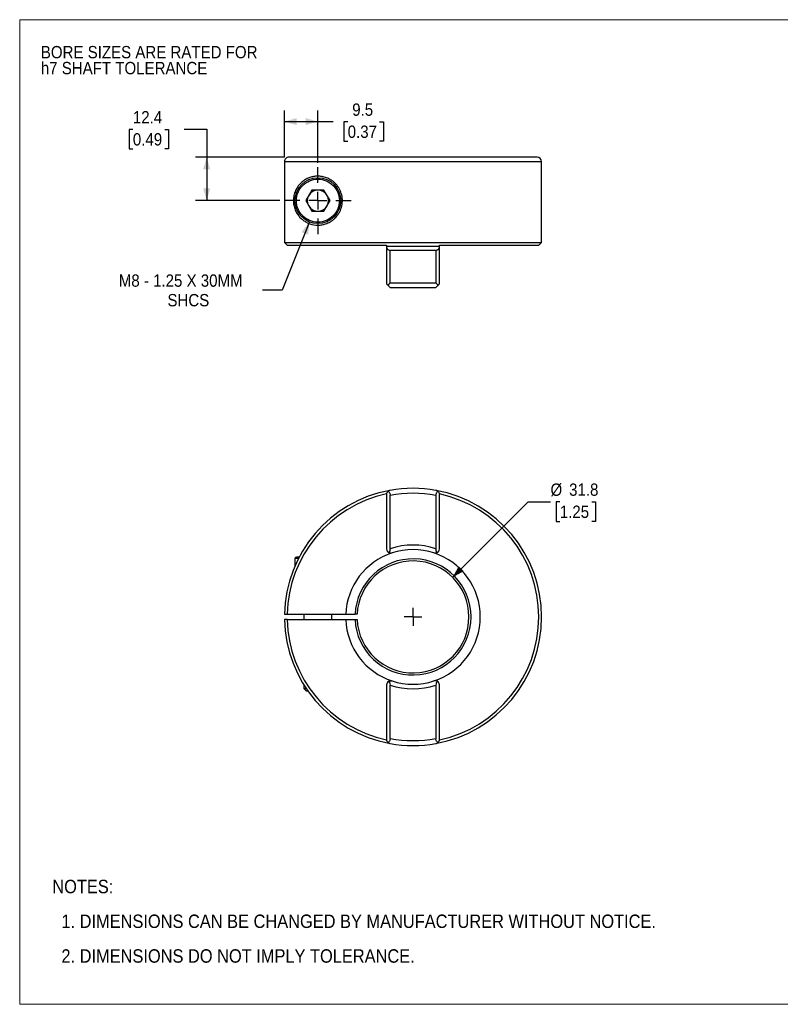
# Model space of a CAD drawing. Header units: millimetres. Extents: x 0 to 432, y 0 to 279.
# Tile 1 of 2: x 0 to 216, y 0 to 279. Entities that reach past the tile are written whole.
import ezdxf

# ---------------------------------------------------------------- set-up
doc = ezdxf.new("R2010")
doc.units = ezdxf.units.MM
doc.linetypes.add('SLD-Solid', pattern=[0])
doc.layers.add('SLD-0', color=7, linetype='SLD-Solid', lineweight=25)
doc.layers.add('TEXT', color=140, linetype='SLD-Solid', lineweight=25)
doc.styles.add('SLDTEXTSTYLE0', font='GOTHIC.TTF', dxfattribs={"width": 0.913})
doc.dimstyles.new('SLDDIMSTYLE0', dxfattribs={"dimtxt": 3.5, "dimasz": 3.5, "dimexe": 0, "dimexo": 0.0625, "dimgap": 0.875, "dimtad": 0, "dimtih": 1, "dimtoh": 1, "dimdec": 1, "dimrnd": 1e-09, "dimzin": 12, "dimdsep": 46, "dimtxsty": 'SLDTEXTSTYLE0', "dimsah": 1, "dimcen": 0, "dimadec": 0, "dimazin": 3, "dimtfac": 1, "dimtdec": 1, "dimtofl": 0, "dimtmove": 0, "dimatfit": 3, "dimfxl": 0, "dimfrac": 2, "dimtolj": 1, "dimtzin": 12, "dimarcsym": 0})
doc.dimstyles.new('SLDDIMSTYLE3', dxfattribs={"dimtxt": 3.5, "dimasz": 3.5, "dimexe": 0, "dimexo": 0.0625, "dimgap": 0.875, "dimtad": 0, "dimtih": 1, "dimtoh": 1, "dimdec": 1, "dimrnd": 1e-09, "dimzin": 12, "dimdsep": 46, "dimtxsty": 'SLDTEXTSTYLE0', "dimsah": 1, "dimcen": 0.09, "dimadec": 0, "dimazin": 3, "dimtfac": 1, "dimtdec": 1, "dimtofl": 0, "dimtmove": 0, "dimatfit": 3, "dimfxl": 0, "dimfrac": 2, "dimtolj": 1, "dimtzin": 12, "dimarcsym": 0})
doc.dimstyles.new('SLDDIMSTYLE4', dxfattribs={"dimtxt": 3.5, "dimasz": 3.5, "dimexe": 0, "dimexo": 0.0625, "dimgap": 0.875, "dimtad": 0, "dimtih": 1, "dimtoh": 1, "dimdec": 1, "dimrnd": 1e-09, "dimzin": 12, "dimdsep": 46, "dimtxsty": 'SLDTEXTSTYLE0', "dimsah": 1, "dimcen": 0, "dimadec": 0, "dimazin": 3, "dimtfac": 1, "dimtdec": 1, "dimtofl": 0, "dimtmove": 0, "dimatfit": 3, "dimfxl": 0, "dimfrac": 2, "dimtolj": 1, "dimtzin": 12, "dimarcsym": 0})

# ---------------------------------------------------------------- blocks, each defined once
blk = doc.blocks.new('Block2')
at = {"color": 7, "linetype": 'SLD-Solid', "lineweight": 18}
for p, q in [((0, 279.4), (431.8, 279.4)), ((0, 279.4), (0, 0)), ((431.8, 279.4), (431.8, 0)), ((0, 0), (431.8, 0))]:
    blk.add_line(p, q, dxfattribs=at)
blk = doc.blocks.new('SW_NOTE_0_2')
at = {"layer": 'SLD-0', "color": 0, "char_height": 3.5, "attachment_point": 1, "style": 'SLDTEXTSTYLE0'}
for s, insert in [('BORE SIZES ARE RATED FOR ', (0, 4.47)), ('h7 SHAFT TOLERANCE', (0, -0.05))]:
    blk.add_mtext(s, dxfattribs=dict(at, insert=insert))
blk = doc.blocks.new('SW_NOTE_0_3')
at = {"layer": 'TEXT', "color": 0, "char_height": 3.81, "attachment_point": 1, "style": 'SLDTEXTSTYLE0'}
for s, insert in [('NOTES:', (0, 4.87)), ('  1. DIMENSIONS CAN BE CHANGED BY MANUFACTURER WITHOUT NOTICE.', (0, -4.99)), ('  2. DIMENSIONS DO NOT IMPLY TOLERANCE.', (0, -14.84))]:
    blk.add_mtext(s, dxfattribs=dict(at, insert=insert))
blk = doc.blocks.new('_D')
at = {"layer": 'SLD-0'}
for p, q in [((122.87, 121.15), (144.32, 142.61)), ((144.32, 142.61), (150.67, 142.61)), ((153.31, 142.61), (152.24, 142.61)), ((152.24, 142.61), (152.24, 137.05)), ((162.36, 142.61), (163.43, 142.61)), ((163.43, 142.61), (163.43, 137.05)), ((152.24, 137.05), (153.31, 137.05)), ((163.43, 137.05), (162.36, 137.05))]:
    blk.add_line(p, q, dxfattribs=at)
blk.add_solid([(122.87, 121.15), (126.05, 122.92), (124.63, 124.33)], dxfattribs=at)
at = {"layer": 'SLD-0', "char_height": 3.5, "attachment_point": 1, "style": 'SLDTEXTSTYLE0'}
for s, insert in [('%%c', (150.67, 147.79)), ('31.8', (155.95, 147.79)), ('1.25', (153.31, 141.52))]:
    blk.add_mtext(s, dxfattribs=dict(at, insert=insert))
blk = doc.blocks.new('SW_CENTERMARKSYMBOL_0')
at = {"layer": 'SLD-0', "color": 0}
for q in [(-2.54, 0), (0, 2.54), (0, -2.54), (2.54, 0)]:
    blk.add_line((0, 0), q, dxfattribs=at)
blk = doc.blocks.new('_D_4')
at = {"layer": 'SLD-0'}
for p, q in [((32.12, 248.28), (31.05, 248.28)), ((31.05, 248.28), (31.05, 242.73)), ((41.17, 248.28), (42.23, 248.28)), ((42.23, 248.28), (42.23, 242.73)), ((46.73, 248.31), (53.08, 248.31)), ((53.08, 248.31), (53.08, 240.4)), ((31.05, 242.73), (32.12, 242.73)), ((42.23, 242.73), (41.17, 242.73)), ((75.18, 240.4), (49.9, 240.4)), ((53.08, 240.4), (53.08, 228.05)), ((73.88, 228.05), (49.9, 228.05))]:
    blk.add_line(p, q, dxfattribs=at)
for points in [[(53.08, 240.4), (52.08, 236.9), (54.08, 236.9)], [(53.08, 228.05), (54.08, 231.55), (52.08, 231.55)]]:
    blk.add_solid(points, dxfattribs=at)
at = {"layer": 'SLD-0', "char_height": 3.5, "attachment_point": 1, "style": 'SLDTEXTSTYLE0'}
for s, insert in [('12.4', (32.12, 253.46)), ('0.49', (32.12, 247.2))]:
    blk.add_mtext(s, dxfattribs=dict(at, insert=insert))
blk = doc.blocks.new('_D_5')
at = {"layer": 'SLD-0'}
for p, q in [((75.15, 240.37), (75.15, 253.65)), ((84.64, 238.81), (84.64, 253.65)), ((75.15, 250.48), (84.64, 250.48)), ((84.64, 250.48), (88.96, 250.48)), ((93.1, 250.45), (92.03, 250.45)), ((92.03, 250.45), (92.03, 244.89)), ((102.15, 250.45), (103.22, 250.45)), ((103.22, 250.45), (103.22, 244.89)), ((92.03, 244.89), (93.1, 244.89)), ((103.22, 244.89), (102.15, 244.89))]:
    blk.add_line(p, q, dxfattribs=at)
for points in [[(75.15, 250.48), (78.65, 249.48), (78.65, 251.48)], [(84.64, 250.48), (81.14, 251.48), (81.14, 249.48)]]:
    blk.add_solid(points, dxfattribs=at)
at = {"layer": 'SLD-0', "char_height": 3.5, "attachment_point": 1, "style": 'SLDTEXTSTYLE0'}
for s, insert in [('9.5', (94.39, 255.63)), ('0.37', (93.1, 249.36))]:
    blk.add_mtext(s, dxfattribs=dict(at, insert=insert))
blk = doc.blocks.new('_D_6')
at = {"layer": 'SLD-0'}
for p, q in [((82.23, 222.02), (74.51, 202.65)), ((74.51, 202.65), (68.96, 202.65))]:
    blk.add_line(p, q, dxfattribs=at)
blk.add_solid([(82.23, 222.02), (80.01, 219.13), (81.87, 218.39)], dxfattribs=at)
at = {"layer": 'SLD-0', "char_height": 3.5, "attachment_point": 1, "style": 'SLDTEXTSTYLE0'}
for s, insert in [('M8 - 1.25 X 30MM', (28.13, 207.12)), ('SHCS', (41.94, 201.56))]:
    blk.add_mtext(s, dxfattribs=dict(at, insert=insert))
blk = doc.blocks.new('SW_CENTERMARKSYMBOL_1')
at = {"layer": 'SLD-0', "color": 0}
for p, q in [((0, 5.08), (0, 9.49)), ((-5.08, 0), (-9.49, 0)), ((0, 0), (-2.54, 0)), ((0, 0), (0, 2.54)), ((0, 0), (0, -2.54)), ((0, 0), (2.54, 0)), ((5.08, 0), (9.49, 0)), ((0, -5.08), (0, -9.49))]:
    blk.add_line(p, q, dxfattribs=at)

msp = doc.modelspace()

# ---------------------------------------------------------------- linework, layer by layer
for p, q in [((75.15, 239.1), (75.15, 216.2)), ((148.14, 239.1), (75.15, 239.1)), ((148.14, 216.2), (148.14, 239.1)), ((82.91, 231.05), (81.18, 228.05)), ((86.37, 231.05), (82.91, 231.05)), ((88.11, 228.05), (86.37, 231.05)), ((81.18, 228.05), (82.91, 225.05)), ((86.37, 225.05), (88.11, 228.05)), ((82.91, 225.05), (86.37, 225.05)), ((75.15, 216.2), (148.14, 216.2)), ((75.15, 216.2), (75.95, 215.4)), ((75.95, 215.4), (104.14, 215.4)), ((104.14, 215.4), (104.14, 215.1)), ((119.14, 215.4), (147.34, 215.4)), ((119.14, 215.1), (119.14, 215.4)), ((147.34, 215.4), (148.14, 216.2)), ((104.14, 215.1), (119.14, 215.1)), ((104.14, 215.1), (104.14, 214.97)), ((104.14, 214.97), (104.14, 204.4)), ((105.13, 204.7), (105.13, 214)), ((105.13, 214), (118.16, 214)), ((118.16, 214), (118.16, 204.7)), ((119.14, 214.97), (119.14, 215.1)), ((119.14, 204.4), (119.14, 214.97)), ((104.52, 204.03), (104.14, 204.4)), ((105.13, 204.7), (118.16, 204.7)), ((118.77, 204.03), (119.14, 204.4)), ((104.14, 144.83), (104.14, 144.66)), ((104.14, 144.66), (104.14, 129.22)), ((105.14, 129.26), (105.14, 144.52)), ((118.14, 144.52), (118.14, 129.26)), ((119.14, 144.66), (119.14, 144.83)), ((119.14, 129.22), (119.14, 144.66)), ((78.14, 126.53), (78.14, 124.42)), ((79.13, 126.53), (78.14, 126.53)), ((75.15, 110.68), (75.95, 110.68)), ((75.95, 109.18), (75.15, 109.18)), ((75.95, 110.68), (92.56, 110.68)), ((75.95, 109.18), (92.56, 109.18)), ((80.64, 110.68), (80.64, 109.18)), ((88.64, 109.18), (88.64, 110.68)), ((92.56, 110.68), (95.18, 110.68)), ((92.56, 109.18), (95.18, 109.18)), ((95.78, 110.68), (95.18, 110.68)), ((95.18, 109.18), (95.78, 109.18)), ((80.64, 90.66), (80.64, 89.62)), ((80.64, 89.62), (81.33, 88.93)), ((80.64, 89.62), (81.31, 89.62)), ((104.14, 90.63), (104.14, 75.19)), ((105.14, 75.33), (105.14, 90.59)), ((118.14, 90.59), (118.14, 75.33)), ((119.14, 75.19), (119.14, 90.63)), ((81.33, 88.93), (81.79, 88.93)), ((104.14, 75.19), (104.14, 75.02)), ((119.14, 75.02), (119.14, 75.19))]:
    msp.add_line(p, q)
msp.add_circle((84.64, 228.05), 6.5)
for centre, radius, start, end in [((146.84, 239.1), 1.3, 0, 90), ((84.64, 228.05), 3, 150, 210), ((84.64, 228.05), 3, 90, 150), ((84.64, 228.05), 3, 30, 90), ((84.64, 228.05), 3, 330, 30), ((84.64, 228.05), 3, 210, 270), ((84.64, 228.05), 3, 270, 330), ((111.64, 109.93), 36.5, 100.2807, 178.8226), ((105.34, 144.66), 1.2, 133.4117, 180), ((111.64, 109.93), 36.5, 79.7193, 100.2807), ((111.64, 109.93), 36.5, 280.2807, 79.7193), ((117.94, 144.66), 1.2, 0, 46.5883), ((111.64, 109.93), 35.7, 102.1273, 178.7962), ((111.64, 109.93), 35.7, 282.1273, 77.8727), ((105.34, 129.22), 1.2, 180, 241.664), ((111.64, 109.93), 19.1, 71.92, 108.08), ((117.94, 129.22), 1.2, 298.336, 0), ((78.54, 126.53), 0.4, 90, 180), ((111.64, 109.93), 19.1, 108.08, 177.7496), ((111.64, 109.93), 16.48, 182.6092, 177.3908), ((111.64, 109.93), 15.88, 182.7079, 177.2921), ((111.64, 109.93), 19.1, 288.08, 71.92), ((111.64, 109.93), 36.5, 181.1774, 259.7193), ((111.64, 109.93), 35.7, 181.2038, 257.8727), ((111.64, 109.93), 19.1, 182.2504, 251.92), ((105.34, 90.63), 1.2, 118.336, 180), ((111.64, 109.93), 19.1, 251.92, 288.08), ((117.94, 90.63), 1.2, 0, 61.664), ((105.34, 75.19), 1.2, 180, 226.5883), ((111.64, 109.93), 36.5, 259.7193, 280.2807), ((117.94, 75.19), 1.2, 313.4117, 360)]:
    msp.add_arc(centre, radius, start, end)
for points, knots in [([(76.45, 240.4), (76.28, 240.4), (76.11, 240.37), (75.87, 240.27), (75.8, 240.23), (75.66, 240.14), (75.59, 240.08), (75.41, 239.9), (75.31, 239.76), (75.18, 239.45), (75.15, 239.28), (75.15, 239.1)], [0, 0, 0, 0, 0.25, 0.25, 0.375, 0.375, 0.5, 0.5, 0.75, 0.75, 1, 1, 1, 1]), ([(146.84, 240.4), (146.84, 240.4), (143.18, 240.4), (130.14, 240.4), (121.29, 240.4), (102.75, 240.4), (93.81, 240.4), (80.49, 240.4), (76.65, 240.4), (76.45, 240.4)], [0, 0, 0, 0, 0.25, 0.25, 0.5, 0.5, 0.75, 0.75, 1, 1, 1, 1]), ([(84.64, 221.1), (83.83, 221.1), (83.08, 221.24), (82.04, 221.6), (81.71, 221.74), (81.07, 222.08), (80.76, 222.28), (80.19, 222.71), (79.91, 222.94), (79.4, 223.47), (79.16, 223.76), (78.83, 224.24), (78.72, 224.41), (78.51, 224.77), (78.42, 224.95), (78.24, 225.35), (78.15, 225.56), (78, 226.01), (77.92, 226.25), (77.84, 226.64), (77.81, 226.77), (77.76, 227.05), (77.74, 227.19), (77.71, 227.48), (77.7, 227.63), (77.69, 227.92), (77.69, 228.08), (77.7, 228.38), (77.71, 228.53), (77.73, 228.82), (77.75, 228.97), (77.81, 229.39), (77.87, 229.65), (78.01, 230.14), (78.08, 230.37), (78.25, 230.79), (78.34, 231), (78.63, 231.57), (78.84, 231.91), (79.31, 232.53), (79.55, 232.8), (80.08, 233.31), (80.36, 233.54), (80.96, 233.96), (81.27, 234.14), (81.92, 234.46), (82.26, 234.59), (82.97, 234.81), (83.33, 234.89), (83.91, 234.97), (84.1, 234.99), (84.5, 235), (84.7, 235.01), (85.31, 234.98), (85.73, 234.93), (86.36, 234.79), (86.58, 234.73), (87.01, 234.59), (87.22, 234.51), (87.86, 234.23), (88.28, 233.99), (88.89, 233.56), (89.1, 233.39), (89.48, 233.05), (89.67, 232.86), (90.03, 232.46), (90.19, 232.24), (90.51, 231.78), (90.66, 231.54), (91.06, 230.78), (91.27, 230.24), (91.54, 229.07), (91.6, 228.48), (91.58, 227.57), (91.55, 227.27), (91.46, 226.68), (91.4, 226.39), (91.23, 225.82), (91.13, 225.54), (90.9, 225.01), (90.77, 224.76), (90.48, 224.27), (90.32, 224.04), (89.98, 223.6), (89.8, 223.39), (89.43, 223.01), (89.24, 222.84), (88.84, 222.51), (88.64, 222.36), (88.02, 221.96), (87.59, 221.75), (86.95, 221.49), (86.74, 221.42), (86.31, 221.3), (86.09, 221.25), (85.67, 221.18), (85.46, 221.15), (85.05, 221.11), (84.84, 221.1), (84.64, 221.1)], [0, 0, 0, 0, 0.0625, 0.0625, 0.09375, 0.09375, 0.125, 0.125, 0.15625, 0.15625, 0.1875, 0.1875, 0.203125, 0.203125, 0.21875, 0.21875, 0.234375, 0.234375, 0.25, 0.25, 0.257812, 0.257812, 0.265625, 0.265625, 0.273437, 0.273437, 0.28125, 0.28125, 0.289062, 0.289062, 0.296875, 0.296875, 0.3125, 0.3125, 0.328125, 0.328125, 0.34375, 0.34375, 0.375, 0.375, 0.40625, 0.40625, 0.4375, 0.4375, 0.46875, 0.46875, 0.5, 0.5, 0.53125, 0.53125, 0.546875, 0.546875, 0.5625, 0.5625, 0.59375, 0.59375, 0.609375, 0.609375, 0.625, 0.625, 0.65625, 0.65625, 0.671875, 0.671875, 0.6875, 0.6875, 0.703125, 0.703125, 0.71875, 0.71875, 0.75, 0.75, 0.78125, 0.78125, 0.796875, 0.796875, 0.8125, 0.8125, 0.828125, 0.828125, 0.84375, 0.84375, 0.859375, 0.859375, 0.875, 0.875, 0.890625, 0.890625, 0.90625, 0.90625, 0.9375, 0.9375, 0.953125, 0.953125, 0.96875, 0.96875, 0.984375, 0.984375, 1, 1, 1, 1]), ([(84.64, 221.95), (83.02, 221.95), (81.47, 222.6), (79.18, 224.88), (78.54, 226.44), (78.54, 229.67), (79.18, 231.22), (81.47, 233.51), (83.02, 234.15), (84.64, 234.15)], [0, 0, 0, 0, 0.25, 0.25, 0.5, 0.5, 0.75, 0.75, 1, 1, 1, 1]), ([(84.64, 234.15), (86.26, 234.15), (87.81, 233.51), (90.1, 231.22), (90.74, 229.67), (90.74, 226.44), (90.1, 224.88), (87.81, 222.6), (86.26, 221.95), (84.64, 221.95)], [0, 0, 0, 0, 0.25, 0.25, 0.5, 0.5, 0.75, 0.75, 1, 1, 1, 1]), ([(104.14, 214.97), (104.14, 214.85), (104.16, 214.74), (104.23, 214.53), (104.29, 214.42), (104.45, 214.24), (104.55, 214.16), (104.81, 214.04), (104.96, 214), (105.13, 214)], [0, 0, 0, 0, 0.25, 0.25, 0.5, 0.5, 0.75, 0.75, 1, 1, 1, 1]), ([(118.16, 214), (118.24, 214), (118.32, 214.01), (118.47, 214.04), (118.54, 214.07), (118.67, 214.13), (118.72, 214.16), (118.83, 214.24), (118.87, 214.28), (118.99, 214.42), (119.05, 214.52), (119.12, 214.74), (119.14, 214.85), (119.14, 214.97)], [0, 0, 0, 0, 0.125, 0.125, 0.25, 0.25, 0.375, 0.375, 0.5, 0.5, 0.75, 0.75, 1, 1, 1, 1]), ([(105.13, 204.7), (105.09, 204.67), (105.03, 204.6), (104.94, 204.51), (104.87, 204.43), (104.77, 204.32), (104.65, 204.19), (104.56, 204.08), (104.52, 204.03)], [0, 0, 0, 0, 0.157265, 0.29322, 0.407862, 0.501197, 0.767607, 1, 1, 1, 1]), ([(104.52, 204.03), (104.6, 203.95), (104.68, 203.87), (104.82, 203.72), (104.89, 203.65), (105.01, 203.53), (105.06, 203.49), (105.12, 203.42), (105.14, 203.4), (105.14, 203.4)], [0, 0, 0, 0, 0.25, 0.25, 0.5, 0.5, 0.75, 0.75, 1, 1, 1, 1]), ([(118.77, 204.03), (118.68, 203.95), (118.61, 203.87), (118.46, 203.72), (118.39, 203.65), (118.27, 203.53), (118.22, 203.49), (118.16, 203.42), (118.14, 203.4), (118.14, 203.4)], [0, 0, 0, 0, 0.25, 0.25, 0.5, 0.5, 0.75, 0.75, 1, 1, 1, 1]), ([(118.77, 204.03), (118.75, 204.05), (118.7, 204.1), (118.64, 204.18), (118.56, 204.27), (118.46, 204.37), (118.33, 204.52), (118.22, 204.64), (118.16, 204.7)], [0, 0, 0, 0, 0.11199, 0.232465, 0.361461, 0.499008, 0.706891, 1, 1, 1, 1]), ([(105.13, 145.84), (105.09, 145.83), (105.03, 145.82), (104.94, 145.79), (104.87, 145.76), (104.77, 145.72), (104.65, 145.65), (104.56, 145.57), (104.52, 145.53)], [0, 0, 0, 0, 0.157265, 0.29322, 0.407862, 0.501197, 0.767607, 1, 1, 1, 1]), ([(104.52, 145.53), (104.6, 145.5), (104.68, 145.45), (104.82, 145.33), (104.89, 145.26), (105.01, 145.09), (105.06, 144.98), (105.12, 144.76), (105.14, 144.64), (105.14, 144.52)], [0, 0, 0, 0, 0.25, 0.25, 0.5, 0.5, 0.75, 0.75, 1, 1, 1, 1]), ([(118.77, 145.53), (118.68, 145.5), (118.61, 145.45), (118.46, 145.33), (118.39, 145.26), (118.27, 145.09), (118.22, 144.98), (118.16, 144.76), (118.14, 144.64), (118.14, 144.52)], [0, 0, 0, 0, 0.25, 0.25, 0.5, 0.5, 0.75, 0.75, 1, 1, 1, 1]), ([(118.77, 145.53), (118.75, 145.55), (118.7, 145.59), (118.64, 145.64), (118.56, 145.69), (118.46, 145.74), (118.33, 145.8), (118.22, 145.82), (118.16, 145.84)], [0, 0, 0, 0, 0.11199, 0.232465, 0.361461, 0.499008, 0.706891, 1, 1, 1, 1]), ([(105.14, 129.26), (105.14, 129.16), (105.13, 129.06), (105.09, 128.86), (105.06, 128.76), (104.96, 128.48), (104.87, 128.32), (104.77, 128.17)], [0, 0, 0, 0, 0.25, 0.25, 0.5, 0.5, 1, 1, 1, 1]), ([(118.51, 128.17), (118.41, 128.32), (118.32, 128.48), (118.19, 128.85), (118.14, 129.05), (118.14, 129.26)], [0, 0, 0, 0, 0.5, 0.5, 1, 1, 1, 1]), ([(79.36, 126.93), (79.31, 126.93), (79.16, 126.93), (78.89, 126.93), (78.6, 126.93), (78.56, 126.93), (78.54, 126.93)], [0, 0, 0, 0, 0.084195, 0.277998, 0.649497, 1, 1, 1, 1]), ([(105.71, 128.08), (105.68, 128.07), (105.62, 128.05), (105.53, 128.04), (105.45, 128.03), (105.38, 128.02), (105.31, 128.02), (105.21, 128.03), (105.08, 128.05), (104.92, 128.09), (104.82, 128.14), (104.77, 128.17)], [0, 0, 0, 0, 0.1073303, 0.2050378, 0.2931237, 0.3715901, 0.4404397, 0.4996774, 0.6842477, 0.8508949, 1, 1, 1, 1]), ([(118.51, 128.17), (118.48, 128.15), (118.42, 128.12), (118.33, 128.09), (118.24, 128.06), (118.13, 128.04), (118, 128.02), (117.8, 128.02), (117.66, 128.06), (117.57, 128.08)], [0, 0, 0, 0, 0.087426, 0.181107, 0.281143, 0.387617, 0.500595, 0.707059, 1, 1, 1, 1]), ([(104.77, 91.68), (104.8, 91.7), (104.86, 91.73), (104.95, 91.76), (105.05, 91.79), (105.15, 91.81), (105.28, 91.83), (105.48, 91.83), (105.63, 91.79), (105.71, 91.77)], [0, 0, 0, 0, 0.087426, 0.181107, 0.281143, 0.387617, 0.500595, 0.707059, 1, 1, 1, 1]), ([(104.77, 91.68), (104.87, 91.53), (104.96, 91.37), (105.1, 91), (105.14, 90.8), (105.14, 90.59)], [0, 0, 0, 0, 0.5, 0.5, 1, 1, 1, 1]), ([(118.51, 91.68), (118.48, 91.7), (118.42, 91.73), (118.33, 91.76), (118.24, 91.79), (118.13, 91.81), (118, 91.83), (117.8, 91.83), (117.66, 91.79), (117.57, 91.77)], [0, 0, 0, 0, 0.0878022, 0.1816804, 0.2817246, 0.3880083, 0.5005952, 0.7072409, 1, 1, 1, 1]), ([(118.51, 91.68), (118.41, 91.53), (118.32, 91.37), (118.19, 91), (118.14, 90.8), (118.14, 90.59)], [0, 0, 0, 0, 0.5, 0.5, 1, 1, 1, 1]), ([(105.14, 75.33), (105.14, 75.21), (105.12, 75.09), (105.06, 74.87), (105.01, 74.77), (104.89, 74.59), (104.82, 74.52), (104.68, 74.4), (104.6, 74.35), (104.52, 74.32)], [0, 0, 0, 0, 0.25, 0.25, 0.5, 0.5, 0.75, 0.75, 1, 1, 1, 1]), ([(104.52, 74.32), (104.54, 74.3), (104.58, 74.26), (104.65, 74.21), (104.72, 74.16), (104.82, 74.11), (104.95, 74.05), (105.06, 74.03), (105.13, 74.01)], [0, 0, 0, 0, 0.1119905, 0.2324648, 0.3614611, 0.4990081, 0.7068907, 1, 1, 1, 1]), ([(118.77, 74.32), (118.68, 74.35), (118.61, 74.4), (118.46, 74.52), (118.39, 74.59), (118.27, 74.77), (118.22, 74.87), (118.16, 75.09), (118.14, 75.21), (118.14, 75.33)], [0, 0, 0, 0, 0.25, 0.25, 0.5, 0.5, 0.75, 0.75, 1, 1, 1, 1]), ([(118.16, 74.01), (118.19, 74.02), (118.25, 74.03), (118.34, 74.06), (118.42, 74.09), (118.51, 74.14), (118.63, 74.2), (118.72, 74.28), (118.77, 74.32)], [0, 0, 0, 0, 0.157265, 0.29322, 0.407863, 0.501197, 0.767607, 1, 1, 1, 1])]:
    msp.add_open_spline(points, degree=3, knots=knots)
for points in [[(105.14, 203.4), (109.44, 203.4), (113.85, 203.4), (118.14, 203.4)], [(105.14, 144.52), (109.44, 145.33), (113.85, 145.33), (118.14, 144.52)], [(118.14, 129.26), (113.92, 130.68), (109.36, 130.68), (105.14, 129.26)], [(105.14, 90.59), (109.36, 89.17), (113.92, 89.17), (118.14, 90.59)], [(118.14, 75.33), (113.85, 74.52), (109.44, 74.52), (105.14, 75.33)]]:
    msp.add_open_spline(points, degree=3)

# ---------------------------------------------------------------- block references
at = {"color": 7, "linetype": 'Continuous'}
msp.add_blockref('Block2', (0, 0), dxfattribs=at)
at = {"layer": 'SLD-0'}
for name, p in [('SW_NOTE_0_2', (6, 267.47)), ('SW_CENTERMARKSYMBOL_1', (84.64, 228.05)), ('SW_CENTERMARKSYMBOL_0', (111.64, 109.93))]:
    msp.add_blockref(name, p, dxfattribs=at)
at = {"layer": 'TEXT'}
msp.add_blockref('SW_NOTE_0_3', (9.26, 30.46), dxfattribs=at)

# ---------------------------------------------------------------- dimensions: what is measured, and where the dimension line sits
at = {"layer": 'SLD-0'}
dim = msp.add_linear_dim(base=(84.64, 250.48), p1=(75.15, 239.1), p2=(84.64, 237.54), dimstyle='SLDDIMSTYLE3', dxfattribs=at)
dim.commit()
dim.dimension.update_dxf_attribs({"geometry": '_D_5', "text_midpoint": (97.63, 250.48), "dimtype": 160})
dim = msp.add_linear_dim(base=(53.07536398, 228.05362206), p1=(76.4489955, 240.40362206), p2=(75.15100453, 228.05362206), angle=90, dimstyle='SLDDIMSTYLE3', dxfattribs=at)
dim.commit()
dim.dimension.update_dxf_attribs({"geometry": '_D_4', "text_midpoint": (53.07536398, 248.30879192), "dimtype": 160})
dim = msp.add_diameter_dim_2p(p1=(87.05, 234.09), p2=(82.23, 222.02), text='M8 - 1.25 X 30MM\\PSHCS', dimstyle='SLDDIMSTYLE4', override={"dimpost": '<>'}, dxfattribs=at)
dim.commit()
dim.dimension.update_dxf_attribs({"geometry": '_D_6', "text_midpoint": (47.75, 202.65), "dimtype": 163})
dim = msp.add_diameter_dim_2p(p1=(100.42, 98.7), p2=(122.87, 121.15), dimstyle='SLDDIMSTYLE0', dxfattribs=at)
dim.commit()
dim.dimension.update_dxf_attribs({"geometry": '_D', "text_midpoint": (157.84, 142.61), "dimtype": 163})

doc.saveas('drawing.dxf')
